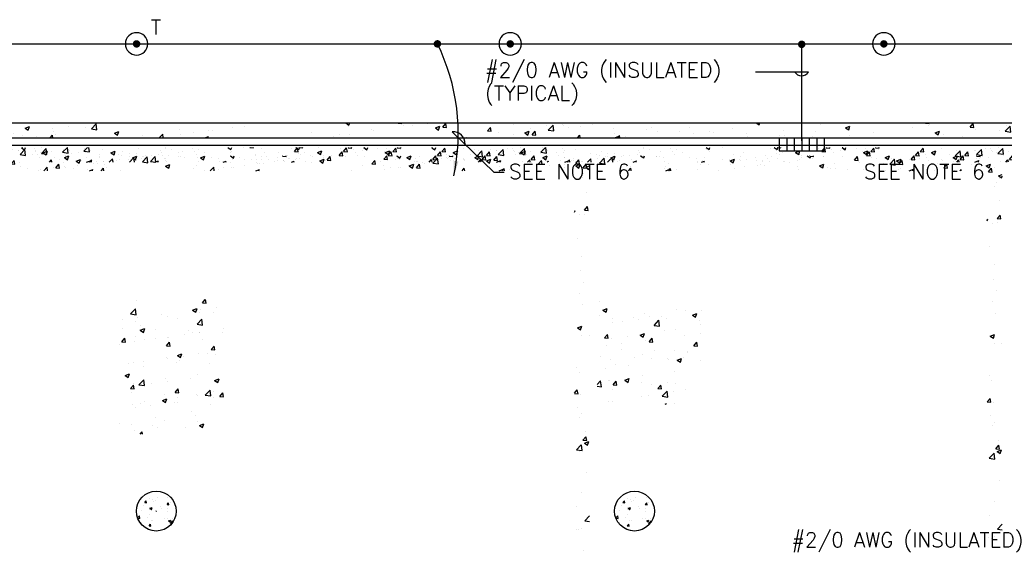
# Model space of a CAD drawing. Extents: x -210 to 4628, y -2287 to 14168.
# Tile 12 of 46: x 1819 to 2610, y 1709 to 2137. Entities that reach past the tile are written whole.
import ezdxf

# ---------------------------------------------------------------- set-up
doc = ezdxf.new("R2010")
doc.units = 0
doc.header["$LTSCALE"] = 24
doc.linetypes.add('PHANTOM', pattern=[0])
doc.layers.get('0').update_dxf_attribs({"linetype": 'CONTINUOUS'})
for name, color, linetype in [('E1', 4, 'CONTINUOUS'), ('E2', 2, 'CONTINUOUS'), ('ELEC', 4, 'CONTINUOUS'), ('S1', 4, 'CONTINUOUS'), ('S6', 1, 'CONTINUOUS'), ('STRUCT', 2, 'CONTINUOUS'), ('SYMBOLS', 4, 'CONTINUOUS')]:
    doc.layers.add(name, color=color, linetype=linetype)
doc.styles.get("Standard").update_dxf_attribs({"font": 'SIMPLEX'})

# ---------------------------------------------------------------- blocks, each defined once
blk = doc.blocks.new('ROD')
at = {"layer": 'ELEC', "color": 0, "const_width": 3}
blk.add_lwpolyline([(-1.5, 0, 1), (1.5, 0, 1)], format="xyb", close=True, dxfattribs=at)
at = {"layer": 'ELEC', "color": 0}
blk.add_circle((0, 0), 9, dxfattribs=at)
blk = doc.blocks.new('GB')
at = {"layer": 'SYMBOLS', "color": 0}
for p, q in [((18, 10.42), (-18, 10.42)), ((-18, 10.42), (-18, 0)), ((-12, 10.42), (-12, 0)), ((-6, 10.42), (-6, 0)), ((0, 10.42), (0, 0)), ((6, 10.42), (6, 0)), ((12, 10.42), (12, 0)), ((18, 10.42), (18, 0)), ((18, 0), (-18, 0))]:
    blk.add_line(p, q, dxfattribs=at)
blk = doc.blocks.new('*X')
at = {"color": 0}
for p, q in [((1098.6, 1848.73), (1099.79, 1849.19)), ((1098.6, 1848.73), (1101.09, 1847.06)), ((1101.09, 1847.05), (1101.81, 1849.19)), ((1107.59, 1843.38), (1107.59, 1843.38)), ((1134.28, 1842.25), (1134.28, 1842.25)), ((1138.57, 1844.34), (1138.57, 1844.34)), ((1148.77, 1846.17), (1151.66, 1849.19)), ((1148.77, 1846.17), (1153.22, 1845.48)), ((1153.22, 1845.48), (1152.79, 1849.19)), ((1154.06, 1846.39), (1154.06, 1846.39)), ((1160.88, 1843.79), (1160.88, 1843.79)), ((1163.82, 1847.54), (1163.82, 1847.54)), ((1170.46, 1844.73), (1173.96, 1846.07)), ((1170.46, 1844.73), (1172.95, 1843.05)), ((1172.95, 1843.05), (1173.96, 1846.07)), ((1173.4, 1845.44), (1173.4, 1845.44)), ((1192.33, 1847.93), (1192.33, 1847.93)), ((1224.36, 1845.42), (1224.36, 1845.42)), ((1266.08, 1845.12), (1266.08, 1845.12)), ((1282.01, 1848.98), (1282.18, 1849.19)), ((1282.01, 1848.98), (1285, 1848.72)), ((1285, 1848.72), (1284.91, 1849.19)), ((1286.3, 1842.31), (1286.3, 1842.31)), ((1291.75, 1848.64), (1291.75, 1848.64)), ((1305.24, 1844.81), (1305.24, 1844.81)), ((1317.87, 1845.84), (1320.28, 1848.71)), ((1317.87, 1845.84), (1320.86, 1845.58)), ((1320.86, 1845.58), (1320.28, 1848.71)), ((1330.93, 1842.94), (1330.93, 1842.94)), ((1336.82, 1848.96), (1336.82, 1848.96)), ((1353.73, 1842.7), (1356.14, 1845.58)), ((1353.73, 1842.7), (1356.72, 1842.44)), ((1356.72, 1842.44), (1356.15, 1845.58)), ((1360.09, 1847.94), (1360.09, 1847.94)), ((1368.04, 1842.46), (1368.04, 1842.46)), ((1389.6, 1839.57), (1392.01, 1842.44)), ((1392.59, 1839.3), (1392.01, 1842.44)), ((1393.3, 1845.66), (1393.3, 1845.66)), ((1428.04, 1848.84), (1428.94, 1849.19)), ((1428.04, 1848.84), (1430.53, 1847.16)), ((1430.53, 1847.16), (1431.21, 1849.19)), ((1448.37, 1848.55), (1448.37, 1848.55)), ((1449.73, 1845.84), (1449.73, 1845.84)), ((1462.24, 1847.49), (1462.24, 1847.49)), ((1475.06, 1847.42), (1475.06, 1847.42)), ((1495.55, 1843.24), (1495.55, 1843.24)), ((1499.9, 1844.84), (1503.4, 1846.18)), ((1499.9, 1844.84), (1502.38, 1843.16)), ((1501.75, 1846.29), (1501.75, 1846.29)), ((1502.39, 1843.16), (1503.4, 1846.18)), ((1503.82, 1843.14), (1503.82, 1843.14)), ((1515.68, 1845.22), (1519.48, 1849.19)), ((1515.68, 1845.22), (1520.12, 1844.53)), ((1520.12, 1844.53), (1519.58, 1849.19)), ((1521.22, 1846.76), (1521.22, 1846.76)), ((1528.45, 1845.16), (1528.45, 1845.16)), ((1532.98, 1848.14), (1532.98, 1848.14)), ((1555.14, 1844.04), (1555.14, 1844.04)), ((1562.64, 1842.71), (1562.64, 1842.71)), ((1571.75, 1840.83), (1575.25, 1842.18)), ((1574.12, 1842.17), (1574.12, 1842.17)), ((1574.24, 1839.15), (1575.26, 1842.18)), ((1575.15, 1844.36), (1575.15, 1844.36)), ((1581.83, 1842.91), (1581.83, 1842.91)), ((1594.09, 1846.86), (1594.09, 1846.86)), ((1597.98, 1848.5), (1597.98, 1848.5)), ((1603.28, 1847.17), (1603.28, 1847.17)), ((1622.77, 1843.79), (1622.77, 1843.79)), ((1624.67, 1847.37), (1624.67, 1847.37)), ((1648.74, 1847.54), (1648.74, 1847.54)), ((1651.36, 1846.24), (1651.36, 1846.24)), ((1678.05, 1845.11), (1678.05, 1845.11)), ((1704.74, 1843.99), (1704.74, 1843.99)), ((1705.43, 1848.94), (1705.64, 1849.19)), ((1705.43, 1848.94), (1708.41, 1848.68)), ((1707, 1843.73), (1707, 1843.73)), ((1708.42, 1848.67), (1708.32, 1849.19)), ((1709.85, 1844.69), (1709.85, 1844.69)), ((1731.43, 1842.86), (1731.43, 1842.86)), ((1738.58, 1847.89), (1738.58, 1847.89)), ((1741.29, 1845.8), (1743.7, 1848.67)), ((1741.29, 1845.8), (1744.28, 1845.54)), ((1744.28, 1845.54), (1743.7, 1848.67)), ((1750.7, 1844.88), (1750.7, 1844.88)), ((1757.48, 1848.95), (1758.09, 1849.19)), ((1757.48, 1848.95), (1759.97, 1847.27)), ((1759.97, 1847.27), (1760.61, 1849.19)), ((1775.95, 1848.08), (1775.95, 1848.08)), ((1777.15, 1842.66), (1779.56, 1845.54)), ((1777.15, 1842.66), (1780.14, 1842.4)), ((1780.14, 1842.4), (1779.56, 1845.53)), ((1813.01, 1839.52), (1815.43, 1842.4)), ((1816, 1839.26), (1815.43, 1842.4)), ((1829.33, 1844.95), (1832.84, 1846.29)), ((1829.33, 1844.95), (1831.82, 1843.27)), ((1831.82, 1843.27), (1832.84, 1846.29)), ((1851.48, 1844.76), (1851.48, 1844.76)), ((1864, 1846.41), (1864, 1846.41)), ((1878.21, 1845.66), (1878.21, 1845.66)), ((1882.58, 1844.27), (1886.48, 1848.33)), ((1882.58, 1844.27), (1887.03, 1843.58)), ((1882.74, 1844.89), (1882.74, 1844.89)), ((1882.94, 1848.91), (1882.94, 1848.91)), ((1887.03, 1843.58), (1886.48, 1848.33)), ((1901.19, 1840.94), (1904.69, 1842.29)), ((1903.68, 1839.26), (1904.69, 1842.28)), ((1903.88, 1849.18), (1903.88, 1849.18)), ((1953.04, 1843.92), (1953.04, 1843.92)), ((1976.91, 1843.29), (1976.91, 1843.29)), ((1980.17, 1843), (1980.17, 1843)), ((1982.2, 1848.93), (1982.2, 1848.93)), ((1995.85, 1845.78), (1995.85, 1845.78)), ((2005.43, 1846.2), (2005.43, 1846.2)), ((2086.92, 1849.06), (2087.25, 1849.19)), ((2086.92, 1849.06), (2089.4, 1847.38)), ((2088.78, 1846.45), (2088.78, 1846.45)), ((2089.4, 1847.38), (2090.01, 1849.19)), ((2107.69, 1843.78), (2107.69, 1843.78)), ((2108.76, 1842.66), (2108.76, 1842.66)), ((2128.84, 1848.9), (2129.09, 1849.19)), ((2128.84, 1848.9), (2131.83, 1848.63)), ((2131.83, 1848.63), (2131.73, 1849.19)), ((2133.36, 1847.3), (2133.36, 1847.3)), ((2140.33, 1846.81), (2140.33, 1846.81)), ((2152.85, 1848.46), (2152.85, 1848.46)), ((2158.77, 1845.06), (2162.27, 1846.4)), ((2158.77, 1845.06), (2161.26, 1843.38)), ((2161.26, 1843.38), (2162.27, 1846.4)), ((2164.71, 1845.76), (2167.12, 1848.63)), ((2164.71, 1845.76), (2167.7, 1845.5)), ((2167.7, 1845.5), (2167.12, 1848.63)), ((2200.57, 1842.62), (2202.98, 1845.49)), ((2200.57, 1842.62), (2203.56, 1842.36)), ((2203.56, 1842.36), (2202.98, 1845.49)), ((2221.61, 1848.11), (2221.61, 1848.11)), ((2230.63, 1841.05), (2234.13, 1842.39)), ((2233.12, 1839.37), (2234.13, 1842.39)), ((2234.9, 1844.33), (2234.9, 1844.33)), ((2236.43, 1839.48), (2238.84, 1842.36)), ((2239.42, 1839.22), (2238.85, 1842.35)), ((2248.3, 1846.98), (2248.3, 1846.98)), ((2249.49, 1843.32), (2253.38, 1847.38)), ((2249.49, 1843.32), (2253.93, 1842.63)), ((2253.24, 1843.69), (2253.24, 1843.69)), ((2253.94, 1842.63), (2253.38, 1847.38)), ((2260.87, 1848.07), (2260.87, 1848.07)), ((2261.67, 1846.64), (2261.67, 1846.64)), ((2265.76, 1845.34), (2265.76, 1845.34)), ((2274.99, 1845.85), (2274.99, 1845.85)), ((2284.7, 1847.83), (2284.7, 1847.83)), ((2301.68, 1844.73), (2301.68, 1844.73)), ((2328.37, 1843.6), (2328.37, 1843.6)), ((2331.97, 1845.68), (2331.97, 1845.68)), ((2355.07, 1842.47), (2355.07, 1842.47)), ((2362.83, 1845.42), (2362.83, 1845.42)), ((2378.67, 1842.21), (2378.67, 1842.21)), ((2388.09, 1848.62), (2388.09, 1848.62)), ((2397.6, 1844.71), (2397.6, 1844.71)), ((2416.35, 1849.17), (2416.4, 1849.19)), ((2416.35, 1849.17), (2418.84, 1847.49)), ((2418.84, 1847.49), (2419.41, 1849.19)), ((2429.18, 1848.86), (2429.18, 1848.86)), ((2438.54, 1843.19), (2438.54, 1843.19)), ((2464.37, 1842.45), (2464.37, 1842.45)), ((2467.7, 1848.2), (2467.7, 1848.2)), ((2488.21, 1845.16), (2491.71, 1846.51)), ((2488.21, 1845.16), (2490.7, 1843.49)), ((2490.34, 1846.2), (2490.34, 1846.2)), ((2490.7, 1843.48), (2491.71, 1846.51)), ((2542.09, 1845.74), (2542.09, 1845.74)), ((2552.26, 1848.85), (2552.54, 1849.19)), ((2552.26, 1848.85), (2555.25, 1848.59)), ((2554.61, 1847.39), (2554.61, 1847.39)), ((2555.25, 1848.59), (2555.14, 1849.19)), ((2560.07, 1841.16), (2563.57, 1842.5)), ((2562.55, 1839.48), (2563.57, 1842.5)), ((2588.13, 1845.72), (2590.54, 1848.59)), ((2588.13, 1845.72), (2591.11, 1845.46)), ((2591.12, 1845.45), (2590.54, 1848.59)), ((2592.3, 1843.54), (2592.3, 1843.54)), ((2611.43, 1843.39), (2611.43, 1843.39)), ((2616.39, 1842.37), (2620.29, 1846.43)), ((2616.39, 1842.37), (2620.84, 1841.68)), ((2617.56, 1846.74), (2617.56, 1846.74)), ((2620.84, 1841.68), (2620.29, 1846.43)), ((2623.99, 1842.58), (2626.4, 1845.45)), ((2623.99, 1842.58), (2626.98, 1842.32)), ((2626.98, 1842.32), (2626.4, 1845.45)), ((2640.59, 1848.4), (2640.59, 1848.4)), ((2655, 1842.62), (2655, 1842.62)), ((2659.85, 1839.44), (2662.26, 1842.31)), ((2662.84, 1839.18), (2662.26, 1842.31)), ((2667.52, 1844.26), (2667.52, 1844.26)), ((2669.16, 1848.76), (2669.16, 1848.76)), ((2681.73, 1842.43), (2681.73, 1842.43)), ((2686.45, 1846.76), (2686.45, 1846.76)), ((2695.85, 1847.64), (2695.85, 1847.64)), ((1112.89, 1840.82), (1112.89, 1840.82)), ((1124.9, 1841.38), (1124.9, 1841.38)), ((1129.3, 1839.63), (1129.3, 1839.63)), ((1160.97, 1841.13), (1160.97, 1841.13)), ((1187.66, 1840), (1187.66, 1840)), ((1195.2, 1840.42), (1195.2, 1840.42)), ((1202.13, 1837.9), (1206.03, 1841.96)), ((1202.13, 1837.9), (1206.58, 1837.21)), ((1206.58, 1837.21), (1206.03, 1841.95)), ((1214.35, 1838.87), (1214.35, 1838.87)), ((1214.85, 1838.17), (1214.85, 1838.17)), ((1240.11, 1841.37), (1240.11, 1841.37)), ((1241.04, 1837.74), (1241.04, 1837.74)), ((1242.32, 1840.72), (1245.82, 1842.07)), ((1242.32, 1840.72), (1244.8, 1839.05)), ((1244.81, 1839.05), (1245.82, 1842.07)), ((1273.79, 1840.66), (1273.79, 1840.66)), ((1301.77, 1837.93), (1301.77, 1837.93)), ((1315.39, 1837.19), (1317.67, 1838.06)), ((1317.38, 1837.19), (1317.68, 1838.06)), ((1342.37, 1838.94), (1342.37, 1838.94)), ((1386.7, 1837.54), (1386.7, 1837.54)), ((1389.6, 1839.57), (1392.58, 1839.3)), ((1399.21, 1839.19), (1399.21, 1839.19)), ((1418.15, 1841.68), (1418.15, 1841.68)), ((1426.1, 1837.19), (1427.87, 1839.3)), ((1428.26, 1837.19), (1427.87, 1839.3)), ((1469.58, 1839.49), (1469.58, 1839.49)), ((1474.66, 1838.13), (1474.66, 1838.13)), ((1531.06, 1838.56), (1531.06, 1838.56)), ((1569.27, 1837.19), (1572.93, 1841.01)), ((1571.75, 1840.83), (1574.24, 1839.16)), ((1573.38, 1837.19), (1572.93, 1841)), ((1597.51, 1840.59), (1597.51, 1840.59)), ((1608.52, 1841.78), (1608.52, 1841.78)), ((1635.21, 1840.65), (1635.21, 1840.65)), ((1644.54, 1837.19), (1647.11, 1838.17)), ((1646.78, 1837.19), (1647.11, 1838.17)), ((1661.9, 1839.53), (1661.9, 1839.53)), ((1675.54, 1839.59), (1675.54, 1839.59)), ((1680.69, 1839.69), (1680.69, 1839.69)), ((1688.06, 1841.24), (1688.06, 1841.24)), ((1688.59, 1838.4), (1688.59, 1838.4)), ((1699.06, 1837.61), (1699.06, 1837.61)), ((1715.28, 1837.27), (1715.28, 1837.27)), ((1725.03, 1841.36), (1725.03, 1841.36)), ((1758.12, 1841.73), (1758.12, 1841.73)), ((1784.81, 1840.6), (1784.81, 1840.6)), ((1800.97, 1838.11), (1800.97, 1838.11)), ((1811.51, 1839.48), (1811.51, 1839.48)), ((1813.01, 1839.52), (1816, 1839.26)), ((1819.91, 1840.61), (1819.91, 1840.61)), ((1826.99, 1838.71), (1826.99, 1838.71)), ((1838.2, 1838.35), (1838.2, 1838.35)), ((1849.55, 1837.19), (1851.29, 1839.26)), ((1851.67, 1837.19), (1851.29, 1839.26)), ((1852.24, 1841.91), (1852.24, 1841.91)), ((1853.58, 1839.89), (1853.58, 1839.89)), ((1864.89, 1837.22), (1864.89, 1837.22)), ((1901.19, 1840.94), (1903.68, 1839.26)), ((1923.88, 1838.92), (1923.88, 1838.92)), ((1932.82, 1837.48), (1932.82, 1837.48)), ((1937.09, 1837.19), (1939.84, 1840.06)), ((1940.17, 1837.19), (1939.84, 1840.05)), ((1954.5, 1839.48), (1954.5, 1839.48)), ((1964.39, 1841.64), (1964.39, 1841.64)), ((1973.7, 1837.19), (1976.55, 1838.28)), ((1976.18, 1837.19), (1976.55, 1838.28)), ((2059.62, 1841.44), (2059.62, 1841.44)), ((2077.3, 1838.52), (2077.3, 1838.52)), ((2081.72, 1840.03), (2081.72, 1840.03)), ((2089.82, 1840.16), (2089.82, 1840.16)), ((2183.97, 1837.6), (2183.97, 1837.6)), ((2209.65, 1841.12), (2209.65, 1841.12)), ((2221.66, 1839.53), (2221.66, 1839.53)), ((2230.63, 1841.05), (2233.12, 1839.37)), ((2232.51, 1841.64), (2232.51, 1841.64)), ((2236.43, 1839.48), (2239.42, 1839.22)), ((2273, 1837.19), (2274.71, 1839.22)), ((2275.08, 1837.19), (2274.71, 1839.22)), ((2302.81, 1840.67), (2302.81, 1840.67)), ((2302.85, 1837.19), (2305.99, 1838.39)), ((2304.9, 1837.19), (2306.74, 1839.11)), ((2305.58, 1837.19), (2305.99, 1838.39)), ((2306.97, 1837.19), (2306.75, 1839.1)), ((2311.19, 1838.15), (2311.19, 1838.15)), ((2337.16, 1841.9), (2337.16, 1841.9)), ((2366.15, 1840.57), (2366.15, 1840.57)), ((2381.76, 1841.34), (2381.76, 1841.34)), ((2408.45, 1840.21), (2408.45, 1840.21)), ((2409.38, 1838.19), (2409.38, 1838.19)), ((2435.14, 1839.09), (2435.14, 1839.09)), ((2439.12, 1839.25), (2439.12, 1839.25)), ((2461.83, 1837.96), (2461.83, 1837.96)), ((2479.06, 1837.44), (2479.06, 1837.44)), ((2491.58, 1839.09), (2491.58, 1839.09)), ((2510.51, 1841.58), (2510.51, 1841.58)), ((2560.07, 1841.16), (2562.55, 1839.48)), ((2566.63, 1840.02), (2566.63, 1840.02)), ((2582.27, 1838.39), (2582.27, 1838.39)), ((2623.42, 1838.46), (2623.42, 1838.46)), ((2632, 1837.19), (2635.42, 1838.5)), ((2634.98, 1837.19), (2635.42, 1838.5)), ((2652.57, 1837.42), (2652.57, 1837.42)), ((2659.85, 1839.44), (2662.84, 1839.18)), ((2668.59, 1837.37), (2668.59, 1837.37)), ((2672.72, 1837.19), (2673.65, 1838.16)), ((2673.76, 1837.19), (2673.65, 1838.15)), ((2693.85, 1840.57), (2693.85, 1840.57)), ((2695.72, 1836.3), (2698.13, 1839.18)), ((2695.72, 1836.3), (2698.7, 1836.04)), ((2698.71, 1836.04), (2698.13, 1839.17)), ((2703.78, 1833.15), (2706.69, 1834.27)), ((2702.05, 1827.81), (2702.05, 1827.81)), ((2703.78, 1833.15), (2706.27, 1831.47)), ((2704.88, 1831.19), (2704.88, 1831.19)), ((2706.27, 1831.47), (2706.69, 1832.75)), ((2700.83, 1824.93), (2700.83, 1824.93)), ((2704.24, 1813.12), (2704.24, 1813.12)), ((2694.69, 1798.08), (2695.11, 1798.24)), ((2694.69, 1796.98), (2695.11, 1798.24)), ((2698.76, 1795.09), (2698.76, 1795.09)), ((2702.65, 1798.69), (2705.06, 1801.57)), ((2702.65, 1798.69), (2705.64, 1798.43)), ((2702.86, 1795.54), (2702.86, 1795.54)), ((2705.64, 1798.43), (2705.06, 1801.56)), ((2696.87, 1776.17), (2696.87, 1776.17)), ((2700.68, 1761.61), (2700.68, 1761.61)), ((2699.32, 1750.17), (2699.32, 1750.17)), ((2702.14, 1740.89), (2702.14, 1740.89)), ((2698.61, 1731.78), (2698.61, 1731.78)), ((2701.5, 1722.82), (2701.5, 1722.82)), ((2697.13, 1704.25), (2700.63, 1705.59)), ((2697.13, 1704.25), (2699.61, 1702.57)), ((2699.61, 1702.57), (2700.63, 1705.59)), ((2700.53, 1698.3), (2700.53, 1698.3)), ((2706.33, 1698.07), (2706.33, 1698.07)), ((2696.38, 1672.66), (2696.38, 1672.66)), ((2698.47, 1668.46), (2698.47, 1668.46)), ((2694.69, 1651.58), (2696.95, 1654.27)), ((2697.53, 1651.13), (2696.95, 1654.26)), ((2694.69, 1651.38), (2697.53, 1651.13)), ((2699.4, 1650.58), (2699.4, 1650.58)), ((2697.18, 1640.39), (2697.18, 1640.39)), ((2698.77, 1632.51), (2698.77, 1632.51)), ((2700.38, 1634.98), (2700.38, 1634.98)), ((2701.48, 1613.78), (2703.89, 1616.66)), ((2701.48, 1613.78), (2704.47, 1613.52)), ((2702.64, 1611.6), (2706.14, 1612.95)), ((2703.39, 1620.57), (2703.39, 1620.57)), ((2704.47, 1613.52), (2703.89, 1616.65)), ((2704.55, 1615.28), (2704.55, 1615.28)), ((2705.13, 1609.92), (2706.14, 1612.94)), ((2696.27, 1606.17), (2700.16, 1610.23)), ((2696.27, 1606.17), (2700.72, 1605.48)), ((2698.32, 1605.15), (2698.32, 1605.15)), ((2700.72, 1605.48), (2700.17, 1610.23)), ((2702.64, 1611.6), (2705.13, 1609.92)), ((2704.19, 1588.3), (2704.19, 1588.3)), ((1584.13, 1570.73), (1584.13, 1570.73)), ((1585.62, 1566.91), (1585.62, 1566.91)), ((1587.48, 1565.95), (1587.48, 1565.95)), ((1591.88, 1567.74), (1591.88, 1567.74)), ((1600.11, 1567.55), (1600.11, 1567.55)), ((1601.35, 1568.98), (1601.35, 1568.98)), ((2700.24, 1571.67), (2700.24, 1571.67)), ((1580.63, 1561.45), (1580.63, 1561.45)), ((1581.61, 1563.75), (1582.82, 1565.19)), ((1581.61, 1563.75), (1583.11, 1563.62)), ((1583.11, 1563.62), (1582.82, 1565.18)), ((1585.31, 1557.88), (1585.31, 1557.88)), ((1585.8, 1559.15), (1587.55, 1559.82)), ((1585.8, 1559.15), (1587.04, 1558.31)), ((1587.04, 1558.31), (1587.55, 1559.82)), ((1587.18, 1557.63), (1587.18, 1557.63)), ((1588.71, 1564.24), (1588.71, 1564.24)), ((1590.12, 1565.25), (1590.12, 1565.25)), ((1593.98, 1560.88), (1593.98, 1560.88)), ((1594.77, 1559.12), (1594.77, 1559.12)), ((1599.54, 1562.18), (1600.75, 1563.62)), ((1599.54, 1562.18), (1601.04, 1562.05)), ((1599.81, 1559.23), (1599.81, 1559.23)), ((1601.04, 1562.05), (1600.75, 1563.62)), ((1602.05, 1563.68), (1602.05, 1563.68)), ((2696.67, 1560.28), (2696.67, 1560.28)), ((1575.81, 1551.49), (1577.45, 1553.21)), ((1575.95, 1551.11), (1577.73, 1550.83)), ((1577.73, 1550.83), (1577.45, 1553.2)), ((1579.05, 1557.05), (1579.05, 1557.05)), ((1583.73, 1551.53), (1583.73, 1551.53)), ((1585.09, 1553.99), (1585.09, 1553.99)), ((1597.08, 1550.97), (1597.08, 1550.97)), ((1599.5, 1550.9), (1599.5, 1550.9)), ((1599.67, 1556.5), (1599.67, 1556.5)), ((1600.72, 1549.08), (1602.47, 1549.75)), ((1601.96, 1548.24), (1602.47, 1549.75)), ((1603.99, 1551.34), (1603.99, 1551.34)), ((2702.9, 1549.19), (2706.69, 1553.14)), ((1578.73, 1548.02), (1578.73, 1548.02)), ((1585.08, 1544.94), (1586.29, 1546.38)), ((1585.08, 1544.94), (1586.57, 1544.81)), ((1586.58, 1544.81), (1586.29, 1546.38)), ((1586.87, 1549.3), (1586.87, 1549.3)), ((1588.2, 1549.26), (1588.2, 1549.26)), ((1600.72, 1549.08), (1601.96, 1548.24)), ((1602.18, 1547.04), (1604.13, 1549.07)), ((1602.18, 1547.04), (1603.31, 1546.86)), ((1604.24, 1548.14), (1604.13, 1549.07)), ((2696.03, 1542.21), (2696.03, 1542.21)), ((2698.17, 1541.84), (2698.17, 1541.84)), ((2700.66, 1542.92), (2700.66, 1542.92)), ((2702.9, 1549.19), (2706.69, 1548.6)), ((2701.81, 1524.98), (2701.81, 1524.98)), ((1906.64, 1236.52), (1906.64, 1236.52)), ((1959.88, 1234.63), (1962.02, 1237.19)), ((1959.88, 1234.63), (1962.87, 1234.37)), ((1962.87, 1234.37), (1962.35, 1237.19)), ((2278.7, 1235.42), (2278.7, 1235.42)), ((1902.14, 1225.75), (1906.03, 1229.81)), ((1902.14, 1225.75), (1906.59, 1225.06)), ((1906.59, 1225.06), (1906.03, 1229.81)), ((1951.95, 1228.68), (1955.45, 1230.02)), ((1951.95, 1228.68), (1954.44, 1227)), ((1954.44, 1227), (1955.46, 1230.02)), ((1957.68, 1227.15), (1957.68, 1227.15)), ((1958.39, 1229.23), (1958.39, 1229.23)), ((1968.75, 1226.76), (1968.75, 1226.76)), ((1970.91, 1230.88), (1970.91, 1230.88)), ((2281.39, 1228.79), (2284.89, 1230.13)), ((2281.39, 1228.79), (2283.88, 1227.11)), ((2283.88, 1227.11), (2284.89, 1230.13)), ((2314.66, 1226.05), (2314.66, 1226.05)), ((2340.33, 1229.57), (2340.33, 1229.57)), ((2347.67, 1228.51), (2347.67, 1228.51)), ((2353.25, 1224.78), (2356.75, 1226.13)), ((2355.74, 1223.1), (2356.75, 1226.12)), ((2360.15, 1228.15), (2360.15, 1228.15)), ((1895.36, 1220.93), (1895.36, 1220.93)), ((1906.04, 1219.88), (1906.04, 1219.88)), ((1907.88, 1222.58), (1907.88, 1222.58)), ((1926.82, 1225.07), (1926.82, 1225.07)), ((1932, 1223.63), (1932, 1223.63)), ((1939.59, 1221.76), (1939.59, 1221.76)), ((1955.5, 1217.47), (1959.39, 1221.53)), ((1959.95, 1216.78), (1959.4, 1221.53)), ((2279, 1224.12), (2279, 1224.12)), ((2288.69, 1222.3), (2288.69, 1222.3)), ((2289.35, 1218.5), (2289.35, 1218.5)), ((2297.12, 1219.86), (2297.12, 1219.86)), ((2305.69, 1222.99), (2305.69, 1222.99)), ((2309.64, 1221.5), (2309.64, 1221.5)), ((2318.51, 1223.51), (2318.51, 1223.51)), ((2322.41, 1216.52), (2326.3, 1220.58)), ((2326.85, 1215.83), (2326.3, 1220.58)), ((2328.57, 1224), (2328.57, 1224)), ((2332.38, 1221.87), (2332.38, 1221.87)), ((2353.25, 1224.78), (2355.73, 1223.11)), ((2359.07, 1220.74), (2359.07, 1220.74)), ((2359.65, 1217.54), (2359.65, 1217.54)), ((1895.59, 1214.36), (1895.59, 1214.36)), ((1909.94, 1212.55), (1913.44, 1213.9)), ((1909.94, 1212.55), (1912.43, 1210.87)), ((1910.43, 1216.75), (1910.43, 1216.75)), ((1912.43, 1210.87), (1913.44, 1213.89)), ((1922.28, 1213.23), (1922.28, 1213.23)), ((1948.97, 1212.1), (1948.97, 1212.1)), ((1951.57, 1210.78), (1951.57, 1210.78)), ((1955.5, 1217.47), (1959.95, 1216.78)), ((1957.07, 1210.5), (1957.07, 1210.5)), ((1957.76, 1211.16), (1957.76, 1211.16)), ((1975.66, 1210.98), (1975.66, 1210.98)), ((1976.69, 1213.65), (1976.69, 1213.65)), ((2311.24, 1208.66), (2314.74, 1210)), ((2313.72, 1206.98), (2314.74, 1210)), ((2322.41, 1216.52), (2326.85, 1215.83)), ((2330.49, 1212.53), (2330.49, 1212.53)), ((2339.73, 1212.92), (2339.73, 1212.92)), ((2359.51, 1210.08), (2359.51, 1210.08)), ((1894.73, 1202.86), (1894.73, 1202.86)), ((1895.09, 1203.3), (1897.5, 1206.17)), ((1895.09, 1203.3), (1898.08, 1203.04)), ((1898.08, 1203.04), (1897.5, 1206.17)), ((1905.43, 1203.24), (1905.43, 1203.24)), ((1906.13, 1207.64), (1906.13, 1207.64)), ((1913.66, 1205.35), (1913.66, 1205.35)), ((1922.41, 1205.77), (1922.41, 1205.77)), ((1930.95, 1200.16), (1933.36, 1203.03)), ((1931.4, 1206.98), (1931.4, 1206.98)), ((1932.82, 1206.52), (1932.82, 1206.52)), ((1933.94, 1199.9), (1933.36, 1203.03)), ((1945.24, 1209.51), (1945.24, 1209.51)), ((1959.51, 1205.39), (1959.51, 1205.39)), ((2282.65, 1206.39), (2285.06, 1209.27)), ((2282.65, 1206.39), (2285.63, 1206.13)), ((2285.64, 1206.13), (2285.06, 1209.27)), ((2288.09, 1205.65), (2288.09, 1205.65)), ((2296.48, 1201.78), (2296.48, 1201.78)), ((2301.33, 1207.53), (2301.33, 1207.53)), ((2311.24, 1208.66), (2313.72, 1206.98)), ((2314.05, 1209.4), (2314.05, 1209.4)), ((2315.42, 1204.28), (2315.42, 1204.28)), ((2318.51, 1203.26), (2318.69, 1203.48)), ((2318.51, 1203.26), (2318.69, 1203.24)), ((2318.69, 1203.48), (2320.92, 1206.13)), ((2318.69, 1203.24), (2321.5, 1203)), ((2321.5, 1202.99), (2320.92, 1206.13)), ((2347, 1208.43), (2347, 1208.43)), ((2354.37, 1200.12), (2356.78, 1202.99)), ((2357.36, 1199.86), (2356.78, 1202.99)), ((1893.25, 1200.77), (1893.25, 1200.77)), ((1930.95, 1200.16), (1933.94, 1199.9)), ((1956.46, 1193.86), (1956.46, 1193.86)), ((1963.54, 1193.93), (1963.54, 1193.93)), ((1966.82, 1197.02), (1969.23, 1199.9)), ((1966.82, 1197.02), (1969.81, 1196.76)), ((1969.81, 1196.76), (1969.23, 1199.89)), ((2283.97, 1200.13), (2283.97, 1200.13)), ((2295.95, 1197.44), (2295.95, 1197.44)), ((2322.65, 1196.32), (2322.65, 1196.32)), ((2339.12, 1196.28), (2339.12, 1196.28)), ((2349.34, 1195.19), (2349.34, 1195.19)), ((2349.59, 1195.03), (2349.59, 1195.03)), ((2354.37, 1200.12), (2357.36, 1199.86)), ((1904.82, 1186.59), (1904.82, 1186.59)), ((1912.33, 1187.82), (1912.33, 1187.82)), ((1930.79, 1190.34), (1930.79, 1190.34)), ((1932.09, 1189.79), (1932.09, 1189.79)), ((1939.02, 1186.69), (1939.02, 1186.69)), ((1939.79, 1192.42), (1943.29, 1193.76)), ((1939.79, 1192.42), (1942.27, 1190.74)), ((1941.5, 1188.27), (1941.5, 1188.27)), ((1942.28, 1190.74), (1943.29, 1193.76)), ((1944.6, 1191.43), (1944.6, 1191.43)), ((1970.66, 1193.28), (1970.66, 1193.28)), ((2279.81, 1191.86), (2279.81, 1191.86)), ((2287.48, 1189.01), (2287.48, 1189.01)), ((2306.5, 1190.73), (2306.5, 1190.73)), ((2313.45, 1192.76), (2313.45, 1192.76)), ((2320.43, 1190.03), (2320.43, 1190.03)), ((2333.19, 1189.6), (2333.19, 1189.6)), ((2333.84, 1188.71), (2333.84, 1188.71)), ((2341.08, 1188.53), (2344.58, 1189.87)), ((2341.08, 1188.53), (2343.57, 1186.85)), ((2343.57, 1186.85), (2344.58, 1189.87)), ((2346.36, 1190.36), (2346.36, 1190.36)), ((2359.88, 1188.47), (2359.88, 1188.47)), ((1900.51, 1185.63), (1900.51, 1185.63)), ((1912.35, 1183.27), (1912.35, 1183.27)), ((1965.71, 1185.56), (1965.71, 1185.56)), ((2283.33, 1182.06), (2283.33, 1182.06)), ((2291.27, 1185.02), (2291.27, 1185.02)), ((2302.27, 1184.56), (2302.27, 1184.56)), ((2338.51, 1179.63), (2338.51, 1179.63)), ((1897.78, 1176.29), (1901.28, 1177.64)), ((1897.78, 1176.29), (1900.26, 1174.62)), ((1900.26, 1174.61), (1901.28, 1177.64)), ((1908.77, 1168.77), (1912.66, 1172.83)), ((1913.21, 1168.08), (1912.66, 1172.82)), ((1930.18, 1173.69), (1930.18, 1173.69)), ((1931.45, 1171.71), (1931.45, 1171.71)), ((1950.39, 1174.21), (1950.39, 1174.21)), ((1955.85, 1177.21), (1955.85, 1177.21)), ((1969.63, 1172.29), (1973.13, 1173.63)), ((1969.63, 1172.29), (1972.12, 1170.61)), ((1972.12, 1170.61), (1973.13, 1173.63)), ((2276.69, 1168.88), (2279.57, 1171.88)), ((2280.12, 1167.13), (2279.57, 1171.87)), ((2286.01, 1172.03), (2286.01, 1172.03)), ((2286.87, 1172.36), (2286.87, 1172.36)), ((2289.58, 1168.79), (2291.99, 1171.66)), ((2292.57, 1168.52), (2292, 1171.66)), ((2299.07, 1172.4), (2302.57, 1173.74)), ((2299.07, 1172.4), (2301.56, 1170.72)), ((2301.56, 1170.72), (2302.57, 1173.74)), ((2312.7, 1170.9), (2312.7, 1170.9)), ((2312.84, 1176.11), (2312.84, 1176.11)), ((2333.21, 1170.64), (2333.21, 1170.64)), ((1902.03, 1165.69), (1904.44, 1168.56)), ((1902.03, 1165.69), (1905.02, 1165.43)), ((1902.59, 1162.27), (1902.59, 1162.27)), ((1904.21, 1169.95), (1904.21, 1169.95)), ((1905.02, 1165.43), (1904.44, 1168.56)), ((1908.77, 1168.77), (1913.21, 1168.08)), ((1918.93, 1170.07), (1918.93, 1170.07)), ((1937.89, 1162.55), (1940.3, 1165.42)), ((1937.89, 1162.55), (1940.88, 1162.29)), ((1940.88, 1162.29), (1940.3, 1165.42)), ((1962.13, 1160.49), (1966.02, 1164.55)), ((1966.58, 1159.8), (1966.02, 1164.55)), ((1968.6, 1163.45), (1968.6, 1163.45)), ((1973.75, 1159.41), (1976.16, 1162.29)), ((1976.69, 1159.42), (1976.17, 1162.29)), ((2276.69, 1167.66), (2280.12, 1167.13)), ((2289.11, 1164.83), (2289.11, 1164.83)), ((2289.58, 1168.79), (2292.57, 1168.52)), ((2320.69, 1168.99), (2320.69, 1168.99)), ((2325.45, 1165.65), (2327.86, 1168.52)), ((2325.45, 1165.65), (2328.44, 1165.39)), ((2328.44, 1165.38), (2327.86, 1168.52)), ((2329.03, 1159.54), (2332.93, 1163.6)), ((2333.48, 1158.85), (2332.93, 1163.6)), ((2337.9, 1162.99), (2337.9, 1162.99)), ((2339.39, 1169.77), (2339.39, 1169.77)), ((2347.52, 1165.2), (2347.52, 1165.2)), ((1913.14, 1155.55), (1913.14, 1155.55)), ((1927.62, 1156.16), (1931.12, 1157.51)), ((1927.62, 1156.16), (1930.11, 1154.49)), ((1929.29, 1161.14), (1929.29, 1161.14)), ((1929.57, 1157.05), (1929.57, 1157.05)), ((1930.11, 1154.48), (1931.12, 1157.51)), ((1937.23, 1154.49), (1937.23, 1154.49)), ((1939.44, 1158.44), (1939.44, 1158.44)), ((1939.83, 1154.42), (1939.83, 1154.42)), ((1955.24, 1160.57), (1955.24, 1160.57)), ((1955.98, 1160.01), (1955.98, 1160.01)), ((1962.13, 1160.49), (1966.58, 1159.8)), ((1968.81, 1158.64), (1968.81, 1158.64)), ((1973.75, 1159.41), (1976.69, 1159.16)), ((2286.26, 1155.72), (2286.26, 1155.72)), ((2289.2, 1155.19), (2289.2, 1155.19)), ((2312.23, 1159.47), (2312.23, 1159.47)), ((2318.36, 1160.19), (2318.36, 1160.19)), ((2329.03, 1159.54), (2333.48, 1158.85)), ((1903.6, 1153.3), (1903.6, 1153.3)), ((1905.78, 1150.35), (1905.78, 1150.35)), ((1910.28, 1153.44), (1910.28, 1153.44)), ((1918.3, 1151.99), (1918.3, 1151.99)), ((1951.42, 1147.46), (1951.42, 1147.46)), ((1966.52, 1153.3), (1966.52, 1153.3)), ((2331.31, 1153.19), (2332.42, 1153.61)), ((2332.28, 1153.19), (2332.42, 1153.61)), ((2338.99, 1153.41), (2338.99, 1153.41)), ((1922.26, 1142.46), (1922.26, 1142.46)), ((1928.96, 1140.41), (1928.96, 1140.41)), ((1954.64, 1143.93), (1954.64, 1143.93)), ((1955.66, 1138.92), (1955.66, 1138.92)), ((1893.1, 1137.45), (1893.1, 1137.45)), ((1903, 1136.66), (1903, 1136.66)), ((1905.14, 1132.27), (1905.14, 1132.27)), ((1909.89, 1129.19), (1911.38, 1130.95)), ((1911.7, 1129.19), (1911.38, 1130.95)), ((1919.34, 1135.72), (1919.34, 1135.72)), ((1924.08, 1134.77), (1924.08, 1134.77)), ((1946.03, 1134.6), (1946.03, 1134.6)), ((1957.47, 1136.03), (1960.97, 1137.38)), ((1957.47, 1136.03), (1959.95, 1134.35)), ((1959.96, 1134.35), (1960.97, 1137.37))]:
    blk.add_line(p, q, dxfattribs=at)
blk = doc.blocks.new('DET')
at = {"layer": 'S1', "color": 0}
blk.add_blockref('*X', (34.95, 152.61), dxfattribs=at)
blk.add_blockref('*X', (34.95, 152.61), dxfattribs=at)
at = {"layer": 'S6', "color": 0}
for p in [(5.92, 649.05), (-98.77, 152.61), (34.95, 152.61), (34.95, 152.61), (34.95, 152.61)]:
    blk.add_blockref('*X', p, dxfattribs=at)
blk = doc.blocks.new('XEBACK')
at = {"layer": 'STRUCT', "color": 0}
for p, q in [((772.67, 2053.73), (2700.67, 2053.73)), ((790.67, 2041.73), (2682.67, 2041.73)), ((784.67, 2035.73), (2688.67, 2035.73)), ((1928.58, 1741.73), (1928.77, 1741.73)), ((1928.67, 1741.64), (1928.67, 1741.83))]:
    blk.add_line(p, q, dxfattribs=at)
for centre in [(1928.67, 1741.73), (2312.67, 1741.73)]:
    blk.add_circle(centre, 16, dxfattribs=at)
for p in [(-6.02, 204.55), (-6.02, 204.55), (-6.02, 204.55), (-6.02, 204.55), (-6.02, 204.55), (-6.02, 204.55), (-6.02, 204.55), (-6.02, 204.55), (-6.02, 204.55), (-430.19, 184.82), (-46.19, 184.82), (337.81, 184.82), (721.81, 184.82)]:
    blk.add_blockref('*X', p, dxfattribs=at)

msp = doc.modelspace()

# ---------------------------------------------------------------- linework, layer by layer
at = {"layer": 'E1', "color": 0}
msp.add_arc((2008.123, 2045.182), 163.036, 347.909534, 26.19706, dxfattribs=at)
msp.add_solid([(2171.304, 2022.603), (2167.348, 2023.197), (2167.543, 2011.033)], dxfattribs=at)
at = {"layer": 'E2', "color": 0}
for p, q in [((2452.281, 2094.496), (2409.714, 2094.496)), ((2166.369, 2046.437), (2199.605, 2014.06)), ((2199.605, 2014.06), (2207.934, 2014.06))]:
    msp.add_line(p, q, dxfattribs=at)
for centre, radius, start, end in [((2446.808, 2097.906), 6.448, 211.92368, 328.07632), ((2167.12, 2036.935), 9.532, 357.944653, 94.518731)]:
    msp.add_arc(centre, radius, start, end, dxfattribs=at)
at = {"layer": 'ELEC', "color": 0, "linetype": 'PHANTOM'}
msp.add_line((712.876, 2117.133), (2762.876, 2117.325), dxfattribs=at)
at = {"layer": 'ELEC', "color": 0}
msp.add_line((2446.947, 2039.354), (2446.947, 2116.632), dxfattribs=at)
at = {"layer": 'ELEC', "color": 0, "const_width": 3}
for points in [[(2154.412, 2118.656, -1), (2154.412, 2115.656, -1)], [(2446.947, 2118.296, -1), (2446.947, 2115.296, -1)]]:
    msp.add_lwpolyline(points, format="xyb", close=True, dxfattribs=at)

# ---------------------------------------------------------------- block references
at = {"layer": 'E1', "color": 0}
for name, p in [('XEBACK', (0, 0)), ('DET', (0, 25.409))]:
    msp.add_blockref(name, p, dxfattribs=at)
at = {"layer": 'E1', "color": 0, "xscale": -1}
msp.add_blockref('GB', (2446.947, 2031.279), dxfattribs=at)
at = {"layer": 'ELEC', "color": 0, "xscale": -1, "rotation": 285}
for p in [(1912.876, 2117.133), (2212.876, 2117.133), (2512.876, 2117.133)]:
    msp.add_blockref('ROD', p, dxfattribs=at)

# ---------------------------------------------------------------- texts
at = {"layer": 'E2', "color": 0}
for s, p in [('T', (1924.215, 2124.591)), ('#2/0 AWG (INSULATED)', (2192.62, 2090.22)), ('(TYPICAL)', (2192.475, 2071.551)), ('SEE NOTE 6', (2211.839, 2008.571)), ('SEE NOTE 6', (2496.756, 2008.571)), ('#2/0 AWG (INSULATED)', (2438.857, 1712.616))]:
    msp.add_text(s, height=12, dxfattribs=at).set_placement(p)

doc.saveas('drawing.dxf')
